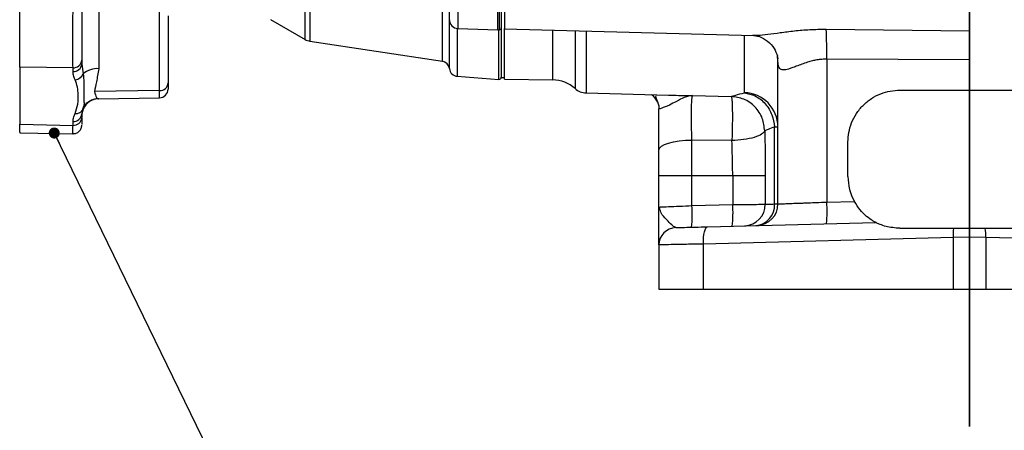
# Model space of a CAD drawing. Header units: inches. Extents: x 0.4 to 16.6, y 0.2 to 10.8.
# Tile 9 of 12: x 9.6 to 13.1, y 3.8 to 5.3. Entities that reach past the tile are written whole.
import ezdxf

# ---------------------------------------------------------------- set-up
doc = ezdxf.new("R2010")
doc.units = ezdxf.units.IN
doc.header["$MEASUREMENT"] = 0
doc.layers.add('SLD-0', color=7, linetype='Continuous', lineweight=25)
doc.dimstyles.new('SLDDIMSTYLE2', dxfattribs={"dimtxt": 0.18, "dimasz": 0.04, "dimexe": 0, "dimexo": 0.0625, "dimgap": 0, "dimtad": 0, "dimtih": 1, "dimtoh": 1, "dimdec": 0, "dimrnd": 1e-09, "dimzin": 0, "dimdsep": 46, "dimtxsty": 'Standard', "dimblk1": 'DOT', "dimblk2": 'DOT', "dimsah": 1, "dimcen": 0.09, "dimadec": 0, "dimazin": 0, "dimtfac": 0.04, "dimtdec": 0, "dimtofl": 0, "dimtmove": 0, "dimatfit": 3, "dimldrblk": 'DOT', "dimfxl": 0, "dimfrac": 2, "dimtolj": 1, "dimtzin": 0, "dimarcsym": 0})

# ---------------------------------------------------------------- blocks, each defined once
blk = doc.blocks.new('_Dot')
at = {"color": 0, "linetype": 'ByBlock', "lineweight": -2}
blk.add_line((-0.5, 0), (-1, 0), dxfattribs=at)
at = {"color": 0, "linetype": 'ByBlock', "const_width": 0.5}
blk.add_lwpolyline([(-0.25, 0, 1), (0.25, 0, 1)], format="xyb", close=True, dxfattribs=at)

msp = doc.modelspace()

# ---------------------------------------------------------------- linework, layer by layer
at = {"color": 8, "linetype": 'Continuous', "lineweight": 25}
for p, q in [((11.1485, 5.6123), (11.1485, 5.3003)), ((11.2935, 5.2953), (11.2935, 5.611)), ((11.2995, 5.2956), (11.2995, 5.6107)), ((10.5957, 5.2607), (10.5957, 5.5621)), ((10.6131, 5.5574), (10.6131, 5.2546)), ((11.0928, 5.1819), (11.0928, 5.3723)), ((11.1182, 5.1553), (11.1182, 5.3723)), ((11.1469, 5.3004), (11.1469, 5.1273)), ((11.2977, 5.1161), (11.2977, 5.2954)), ((11.4927, 5.1144), (11.4927, 5.2945)), ((11.5737, 5.2924), (11.5737, 5.0827)), ((11.6137, 5.2913), (11.6137, 5.0669)), ((12.1873, 5.0677), (12.1873, 5.2763)), ((12.3061, 5.2032), (12.3091, 5.1907)), ((12.3091, 5.1807), (12.3068, 5.2022)), ((10.0679, 5.0496), (10.0679, 5.0757))]:
    msp.add_line(p, q, dxfattribs=at)
at = {"color": 7, "linetype": 'Continuous', "lineweight": 25}
for p, q in [((11.3061, 5.6059), (11.3061, 5.3033)), ((11.1183, 5.3316), (11.1183, 5.592)), ((9.8475, 5.3624), (9.8475, 5.1549)), ((10.0679, 5.0757), (10.0679, 5.3607)), ((10.0986, 5.3467), (10.0986, 5.1032)), ((10.4705, 5.3327), (10.5957, 5.2607)), ((11.1485, 5.3003), (11.2935, 5.2953)), ((11.3061, 5.3033), (11.3061, 5.123)), ((11.3185, 5.2991), (12.2212, 5.2754)), ((12.4838, 5.2978), (13.0028, 5.2923)), ((10.6131, 5.2546), (11.0928, 5.1819)), ((12.2176, 5.2761), (12.2212, 5.2761)), ((9.7861, 5.1858), (9.7861, 5.1718)), ((12.3091, 4.6654), (12.3091, 5.1807)), ((12.486, 5.1894), (12.486, 4.672)), ((13.0028, 5.1873), (12.486, 5.1894)), ((13.0028, 5.1873), (13.0028, 5.0771)), ((9.7543, 5.1584), (9.5611, 5.1605)), ((9.5611, 5.1605), (9.5611, 4.9536)), ((9.7543, 5.1443), (9.7543, 5.1584)), ((9.7861, 5.1718), (9.7912, 5.1359)), ((10.0986, 5.1032), (10.0986, 5.0809)), ((11.1469, 5.1273), (11.2977, 5.1161)), ((11.3061, 5.123), (11.3186, 5.123)), ((11.3185, 5.1174), (11.4927, 5.1144)), ((10.0679, 5.0757), (9.8317, 5.0721)), ((12.7503, 5.0771), (13.0028, 5.0771)), ((13.0028, 5.0771), (13.2553, 5.0771)), ((9.846, 5.0458), (10.0679, 5.0496)), ((11.6137, 5.0669), (11.9128, 5.0591)), ((11.9995, 5.0578), (12.1399, 5.0544)), ((9.7912, 5.0083), (9.7861, 4.9913)), ((9.7891, 5.0044), (9.7936, 5.0194)), ((9.793, 5.018), (9.7924, 5.0148)), ((11.8768, 5.0208), (11.8778, 5.0096)), ((9.7543, 4.9498), (9.7543, 4.9639)), ((9.7861, 4.9913), (9.7861, 4.9772)), ((9.5611, 4.9536), (9.7543, 4.9498)), ((12.2966, 4.6653), (12.2966, 4.9441)), ((9.5611, 4.9233), (9.7569, 4.9194)), ((12.1421, 4.8944), (11.9974, 4.8967)), ((11.9974, 4.7681), (11.9974, 4.8967)), ((12.5628, 4.7646), (12.5628, 4.8896)), ((11.8778, 4.7681), (11.9974, 4.7681)), ((11.8778, 4.6541), (11.8778, 4.7681)), ((11.9974, 4.7681), (12.145, 4.7681)), ((11.9974, 4.6592), (11.9974, 4.7681)), ((12.145, 4.7681), (12.2632, 4.7681)), ((12.145, 4.7681), (12.145, 4.663)), ((12.2632, 4.7681), (12.2632, 4.6642)), ((12.486, 4.672), (12.5858, 4.6746)), ((11.8778, 4.6541), (11.8819, 4.6543)), ((11.8815, 4.6453), (11.8778, 4.6541)), ((11.88, 4.6542), (11.8784, 4.6457)), ((11.9974, 4.6592), (12.145, 4.663)), ((12.0538, 4.5827), (12.6629, 4.5987)), ((12.7503, 4.5771), (12.9453, 4.5771)), ((13.0603, 4.5771), (13.2553, 4.5771)), ((12.9436, 4.5439), (12.0386, 4.5202)), ((13.0028, 4.545), (12.9436, 4.5439)), ((12.9436, 4.5439), (12.9436, 4.3571)), ((13.062, 4.5439), (13.0028, 4.545)), ((13.062, 4.5439), (13.062, 4.3571)), ((13.967, 4.5202), (13.062, 4.5439)), ((11.8778, 4.5172), (11.8778, 4.3571)), ((12.0386, 4.3571), (12.0386, 4.5202)), ((11.8778, 4.3571), (12.0386, 4.3571)), ((12.0386, 4.3571), (12.9436, 4.3571)), ((12.9436, 4.3571), (13.062, 4.3571)), ((13.062, 4.3571), (13.967, 4.3571))]:
    msp.add_line(p, q, dxfattribs=at)
at = {"color": 7, "linetype": 'Continuous', "lineweight": 25, "flags": 128}
for points in [[(11.8778, 4.8604), (11.8801, 4.8673), (11.8868, 4.874), (11.8978, 4.8801), (11.9125, 4.8856), (11.9306, 4.8901), (11.9512, 4.8935), (11.9738, 4.8958), (11.9974, 4.8967)], [(12.0386, 4.5202), (12.0386, 4.5324), (12.0393, 4.544), (12.0406, 4.5548), (12.0424, 4.5643), (12.0447, 4.572), (12.0475, 4.5778), (12.0505, 4.5814), (12.0538, 4.5827)]]:
    msp.add_lwpolyline(points, dxfattribs=at)
at = {"color": 7, "linetype": 'Continuous', "lineweight": 25}
for centre, radius, start, end in [((11.1496, 5.3316), 0.0313, 180, 268), ((11.2946, 5.3265), 0.0313, 268, 278.9712), ((11.2983, 5.3033), 0.00781, 278.9712, 0), ((10.8082, 5.2099), 1.6779, 359.3005, 3.0038), ((10.6206, 5.304), 0.05, 240.1084, 261.3794), ((9.7565, 5.1879), 0.0296, 265.6393, 355.9892), ((11.0883, 5.1522), 0.03, 5.8604, 81.3794), ((9.7565, 5.1738), 0.0296, 265.6393, 355.9892), ((9.8424, 5.0767), 0.0783, 86.3096, 130.8801), ((11.1493, 5.1585), 0.0312, 185.8604, 265.7296), ((9.759, 5.1494), 0.0348, 274.7364, 337.2831), ((10.0692, 5.1051), 0.0295, 267.4586, 356.1534), ((11.2983, 5.1238), 0.00781, 265.7296, 0), ((11.4906, 4.9894), 0.125, 48.2919, 89), ((10.0673, 5.0809), 0.0313, 271, 0), ((11.6153, 5.1294), 0.0625, 228.2919, 268.5), ((12.1848, 4.9435), 0.1243, 0.3004, 88.8186), ((9.8485, 4.9836), 0.0625, 90.9809, 156.6433), ((11.8157, 5.0094), 0.0622, 22.4122, 55.5984), ((9.7666, 5.02), 0.0272, 260.0149, 334.6316), ((9.7565, 4.9934), 0.0296, 265.6393, 355.9892), ((9.7565, 4.9793), 0.0296, 265.6393, 355.9892), ((12.7503, 4.7646), 0.1875, 180, 208.6791), ((11.549, 4.628), 0.4495, 354.0238, 3.977), ((11.6966, 4.6319), 0.4495, 354.0238, 3.977), ((12.1856, 4.6637), 0.0776, 271.8051, 0.3396), ((12.2225, 4.6612), 0.0742, 274.5821, 3.1031), ((12.2311, 4.6654), 0.078, 271.5, 0), ((12.0376, 4.6408), 0.4495, 354.0238, 3.977), ((11.9403, 4.5172), 0.0625, 91.5, 180), ((13.1458, 4.5498), 0.2024, 172.2635, 181.6685), ((12.8598, 4.5498), 0.2024, 358.3315, 7.7365)]:
    msp.add_arc(centre, radius, start, end, dxfattribs=at)
for points, knots in [([(11.3186, 5.6086), (11.3186, 5.5889), (11.3186, 5.5497), (11.3186, 5.4786), (11.3186, 5.4102), (11.3186, 5.3514), (11.3186, 5.3132), (11.3186, 5.2962), (11.3186, 5.3001), (11.3186, 5.3007)], [0, 0, 0, 0, 0.162629, 0.325259, 0.487888, 0.650518, 0.813147, 0.975777, 1, 1, 1, 1]), ([(9.5611, 5.1605), (9.5611, 5.1732), (9.5611, 5.1992), (9.5611, 5.2534), (9.5611, 5.3099), (9.5611, 5.3467), (9.5611, 5.3648)], [0, 0, 0, 0, 0.2760221, 0.5609697, 0.7839776, 1, 1, 1, 1]), ([(9.7543, 5.1584), (9.7542, 5.1699), (9.7542, 5.1928), (9.7542, 5.2425), (9.7542, 5.2996), (9.7542, 5.3415), (9.7543, 5.3627)], [0, 0, 0, 0, 0.252722, 0.5, 0.747276, 1, 1, 1, 1]), ([(9.7861, 5.3646), (9.7861, 5.3444), (9.7861, 5.3032), (9.7861, 5.2517), (9.7861, 5.2116), (9.7861, 5.1943), (9.7861, 5.1858)], [0, 0, 0, 0, 0.276022, 0.56097, 0.783978, 1, 1, 1, 1]), ([(11.3186, 5.1174), (11.3186, 5.1187), (11.3186, 5.1212), (11.3186, 5.1417), (11.3186, 5.174), (11.3186, 5.22), (11.3186, 5.262), (11.3186, 5.2922), (11.3186, 5.2991)], [0, 0, 0, 0, 0.188964, 0.377927, 0.566891, 0.755854, 0.944818, 1, 1, 1, 1]), ([(13.0028, 5.2923), (13.0028, 5.286), (13.0028, 5.2735), (13.0028, 5.2477), (13.0028, 5.2186), (13.0028, 5.1977), (13.0028, 5.1873)], [0, 0, 0, 0, 0.250654, 0.499259, 0.74905, 1, 1, 1, 1]), ([(12.2169, 5.2756), (12.2249, 5.2748), (12.2415, 5.2732), (12.2728, 5.2562), (12.2972, 5.2286), (12.3038, 5.2101), (12.307, 5.2011)], [0, 0, 0, 0, 0.240736, 0.496805, 0.755233, 1, 1, 1, 1]), ([(12.486, 5.1894), (12.48, 5.1893), (12.4677, 5.189), (12.4501, 5.1866), (12.4328, 5.183), (12.4146, 5.1778), (12.395, 5.171), (12.376, 5.1637), (12.36, 5.1576), (12.3474, 5.1534), (12.3335, 5.15), (12.3199, 5.1504), (12.3104, 5.1603), (12.3095, 5.1739), (12.3091, 5.1807)], [0, 0, 0, 0, 0.061519, 0.125698, 0.183878, 0.249737, 0.333242, 0.421396, 0.499946, 0.565527, 0.624687, 0.749926, 0.875109, 1, 1, 1, 1]), ([(9.7619, 5.1147), (9.7596, 5.1202), (9.7554, 5.13), (9.7546, 5.1399), (9.7543, 5.1443)], [0, 0, 0, 0, 0.559816, 1, 1, 1, 1]), ([(9.8475, 5.1549), (9.8447, 5.1382), (9.8392, 5.1047), (9.8342, 5.083), (9.8317, 5.0721)], [0, 0, 0, 0, 0.500176, 1, 1, 1, 1]), ([(9.7619, 4.9932), (9.7656, 5.0045), (9.7729, 5.0269), (9.774, 5.0587), (9.7711, 5.088), (9.765, 5.1058), (9.7619, 5.1147)], [0, 0, 0, 0, 0.280047, 0.559898, 0.779855, 1, 1, 1, 1]), ([(9.8317, 5.0721), (9.8342, 5.0637), (9.8392, 5.0471), (9.8447, 5.0464), (9.8475, 5.0461)], [0, 0, 0, 0, 0.501032, 1, 1, 1, 1]), ([(12.1873, 5.0677), (12.2007, 5.0649), (12.2285, 5.059), (12.2643, 5.0298), (12.2898, 4.9896), (12.2944, 4.9589), (12.2966, 4.9441)], [0, 0, 0, 0, 0.241203, 0.5, 0.758797, 1, 1, 1, 1]), ([(12.5628, 4.8896), (12.5634, 4.901), (12.5647, 4.9246), (12.5751, 4.9595), (12.5924, 4.9931), (12.6168, 5.0231), (12.6468, 5.0475), (12.6804, 5.0648), (12.7153, 5.0752), (12.7389, 5.0765), (12.7503, 5.0771)], [0, 0, 0, 0, 0.116461, 0.239907, 0.368501, 0.499847, 0.63122, 0.759884, 0.883429, 1, 1, 1, 1]), ([(9.7919, 5.0148), (9.795, 5.0194), (9.8011, 5.0287), (9.8142, 5.0387), (9.8289, 5.0453), (9.8391, 5.0465), (9.8441, 5.047)], [0, 0, 0, 0, 0.255982, 0.513411, 0.763805, 1, 1, 1, 1]), ([(11.8666, 5.0561), (11.8662, 5.0555), (11.865, 5.0537), (11.8692, 5.0449), (11.8737, 5.0304), (11.8768, 5.0207)], [0, 0, 0, 0, 0.1441711, 0.4256998, 1, 1, 1, 1]), ([(11.9995, 5.0578), (11.9896, 5.0561), (11.9707, 5.0529), (11.9423, 5.037), (11.9129, 5.0214), (11.8847, 5.0101), (11.88, 5.0098), (11.8778, 5.0096)], [0, 0, 0, 0, 0.215533, 0.40989, 0.57825, 0.799079, 1, 1, 1, 1]), ([(11.9974, 4.8967), (11.997, 4.906), (11.9963, 4.9246), (11.9957, 4.9535), (11.9955, 4.9811), (11.9956, 5.0063), (11.9961, 5.0276), (11.997, 5.0439), (11.9981, 5.0549), (11.9991, 5.0568), (11.9995, 5.0578)], [0, 0, 0, 0, 0.1249042, 0.2500728, 0.3748542, 0.4994848, 0.6246164, 0.749619, 0.8744961, 1, 1, 1, 1]), ([(12.261, 4.9295), (12.2592, 4.945), (12.2557, 4.977), (12.2278, 5.0185), (12.1872, 5.0477), (12.1553, 5.0522), (12.1399, 5.0544)], [0, 0, 0, 0, 0.240494, 0.499997, 0.757068, 1, 1, 1, 1]), ([(12.1399, 5.0544), (12.1403, 5.0534), (12.1413, 5.0513), (12.1424, 5.0403), (12.1432, 5.024), (12.1437, 5.0029), (12.1439, 4.9781), (12.1436, 4.9507), (12.143, 4.922), (12.1424, 4.9035), (12.1421, 4.8944)], [0, 0, 0, 0, 0.123381, 0.25, 0.376619, 0.5, 0.623381, 0.75, 0.876619, 1, 1, 1, 1]), ([(11.8778, 4.8604), (11.8778, 4.8853), (11.8778, 4.9351), (11.8778, 4.9848), (11.8778, 5.0096)], [0, 0, 0, 0, 0.4998756, 1, 1, 1, 1]), ([(9.7543, 4.9639), (9.7548, 4.9694), (9.7557, 4.9793), (9.76, 4.989), (9.7619, 4.9932)], [0, 0, 0, 0, 0.559826, 1, 1, 1, 1]), ([(9.7861, 4.9772), (9.7861, 4.9686), (9.7861, 4.9529), (9.7861, 4.9524), (9.7861, 4.9523)], [0, 0, 0, 0, 0.552144, 1, 1, 1, 1]), ([(9.5611, 4.9249), (9.5611, 4.9244), (9.5611, 4.9218), (9.5611, 4.9311), (9.5611, 4.9462), (9.5611, 4.9536)], [0, 0, 0, 0, 0.10711, 0.560659, 1, 1, 1, 1]), ([(9.7542, 4.9195), (9.7582, 4.9198), (9.7643, 4.9204), (9.7717, 4.9242), (9.7769, 4.9282), (9.781, 4.9333), (9.785, 4.9406), (9.7856, 4.9467), (9.7861, 4.9507)], [0, 0, 0, 0, 0.239217, 0.36822, 0.50003, 0.631836, 0.760828, 1, 1, 1, 1]), ([(12.261, 4.9295), (12.2581, 4.9254), (12.2523, 4.917), (12.2244, 4.9058), (12.186, 4.8974), (12.1564, 4.8954), (12.1421, 4.8944)], [0, 0, 0, 0, 0.241834, 0.5, 0.758166, 1, 1, 1, 1]), ([(12.145, 4.7681), (12.1449, 4.7821), (12.1447, 4.8092), (12.1436, 4.8516), (12.1426, 4.8793), (12.1421, 4.8944)], [0, 0, 0, 0, 0.3281858, 0.6350077, 1, 1, 1, 1]), ([(12.6629, 4.5987), (12.6624, 4.5989), (12.6611, 4.5996), (12.6495, 4.6061), (12.6301, 4.6197), (12.6058, 4.6427), (12.5924, 4.6641), (12.5858, 4.6746)], [0, 0, 0, 0, 0.101068, 0.239881, 0.483992, 0.746038, 1, 1, 1, 1]), ([(11.8778, 4.5172), (11.8778, 4.5178), (11.8778, 4.519), (11.8778, 4.528), (11.8778, 4.5415), (11.8778, 4.5612), (11.8778, 4.5875), (11.8778, 4.6197), (11.8778, 4.6425), (11.8778, 4.6541)], [0, 0, 0, 0, 0.1249395, 0.2501263, 0.3727131, 0.5005739, 0.6650645, 0.8303125, 1, 1, 1, 1]), ([(12.145, 4.663), (12.1613, 4.6632), (12.1899, 4.6635), (12.2263, 4.6638), (12.2528, 4.6641), (12.2598, 4.6642), (12.2632, 4.6642)], [0, 0, 0, 0, 0.285011, 0.499936, 0.757669, 1, 1, 1, 1]), ([(12.2632, 4.6642), (12.2666, 4.6643), (12.2736, 4.6645), (12.2889, 4.665), (12.2966, 4.6653)], [0, 0, 0, 0, 0.496091, 1, 1, 1, 1]), ([(12.2966, 4.6653), (12.3002, 4.6653), (12.3075, 4.6654), (12.3085, 4.6654), (12.3091, 4.6654)], [0, 0, 0, 0, 0.504309, 1, 1, 1, 1]), ([(12.3091, 4.6654), (12.3115, 4.6655), (12.3151, 4.6656), (12.3371, 4.6664), (12.3555, 4.6671), (12.3728, 4.6678), (12.3869, 4.6683), (12.4027, 4.6689), (12.4229, 4.6696), (12.4506, 4.6707), (12.4732, 4.6715), (12.486, 4.672)], [0, 0, 0, 0, 0.242625, 0.369304, 0.499215, 0.559577, 0.623026, 0.689561, 0.759183, 0.86366, 1, 1, 1, 1]), ([(11.9387, 4.5797), (11.9402, 4.5797), (11.9433, 4.5798), (11.9686, 4.5805), (12.0062, 4.5815), (12.0382, 4.5823), (12.0538, 4.5827)], [0, 0, 0, 0, 0.243268, 0.499953, 0.756665, 1, 1, 1, 1]), ([(12.7503, 4.5771), (12.7331, 4.5785), (12.7068, 4.5806), (12.6801, 4.5905), (12.6679, 4.5961), (12.6634, 4.5984), (12.663, 4.5986), (12.6629, 4.5987)], [0, 0, 0, 0, 0.437339, 0.667102, 0.837046, 0.950512, 1, 1, 1, 1]), ([(12.9453, 4.5771), (12.9512, 4.5771), (12.9635, 4.5771), (12.9827, 4.5771), (12.9961, 4.5771), (13.0028, 4.5771)], [0, 0, 0, 0, 0.311383, 0.654131, 1, 1, 1, 1]), ([(13.0028, 4.5771), (13.0089, 4.5771), (13.0216, 4.5771), (13.0409, 4.5771), (13.0538, 4.5771), (13.0603, 4.5771)], [0, 0, 0, 0, 0.311383, 0.654131, 1, 1, 1, 1]), ([(13.0028, 4.5771), (13.0028, 4.5718), (13.0028, 4.5617), (13.0028, 4.5505), (13.0028, 4.545)], [0, 0, 0, 0, 0.517869, 1, 1, 1, 1]), ([(12.0386, 4.5202), (12.0259, 4.52), (12.0015, 4.5195), (11.9728, 4.519), (11.9514, 4.5186), (11.9358, 4.5183), (11.9113, 4.5178), (11.8843, 4.5173), (11.88, 4.5173), (11.8778, 4.5172)], [0, 0, 0, 0, 0.140209, 0.2704124, 0.3517004, 0.4285305, 0.5009021, 0.7549879, 1, 1, 1, 1])]:
    msp.add_open_spline(points, degree=3, knots=knots, dxfattribs=at)
for points in [[(13.0028, 5.5918), (13.0028, 5.5787), (13.0028, 5.5526), (13.0028, 5.5104), (13.0028, 5.4678), (13.0028, 5.4258), (13.0028, 5.3859), (13.0028, 5.3495), (13.0028, 5.3172), (13.0028, 5.3006), (13.0028, 5.2923)], [(12.1399, 5.0544), (12.1442, 5.0558), (12.1528, 5.0586), (12.1758, 5.0647), (12.1873, 5.0677)], [(12.2966, 4.9441), (12.2879, 4.9408), (12.2706, 4.9341), (12.2642, 4.9311), (12.261, 4.9295)], [(12.261, 4.9295), (12.2616, 4.9029), (12.2628, 4.8495), (12.263, 4.7952), (12.2632, 4.7681)], [(12.2966, 4.9441), (12.3002, 4.9441), (12.3074, 4.9441), (12.3085, 4.9441), (12.3091, 4.9441)], [(11.8778, 4.7681), (11.8778, 4.7837), (11.8778, 4.815), (11.8778, 4.8453), (11.8778, 4.8604)]]:
    msp.add_open_spline(points, degree=3, dxfattribs=at)
at = {"color": 8, "linetype": 'Continuous', "lineweight": 25}
for points, knots in [([(12.2212, 5.2761), (12.2259, 5.2759), (12.2402, 5.2753), (12.2733, 5.2795), (12.3178, 5.2856), (12.3689, 5.2922), (12.4248, 5.2972), (12.4639, 5.2976), (12.4838, 5.2978)], [0, 0, 0, 0, 0.07995, 0.240894, 0.415394, 0.601948, 0.796768, 1, 1, 1, 1]), ([(9.7912, 5.1359), (9.7923, 5.1259), (9.7945, 5.1064), (9.7937, 5.0817), (9.7935, 5.0595), (9.7936, 5.0399), (9.7946, 5.0255), (9.7933, 5.0195), (9.793, 5.018)], [0, 0, 0, 0, 0.195729, 0.381219, 0.564617, 0.748583, 0.935152, 1, 1, 1, 1]), ([(11.9128, 5.0591), (11.9193, 5.0589), (11.936, 5.0585), (11.9654, 5.0581), (11.9882, 5.0579), (11.9995, 5.0578)], [0, 0, 0, 0, 0.239487, 0.619344, 1, 1, 1, 1]), ([(9.7542, 4.9197), (9.7542, 4.9209), (9.7542, 4.9232), (9.7542, 4.9407), (9.7543, 4.9498)], [0, 0, 0, 0, 0.4859641, 1, 1, 1, 1]), ([(11.9387, 4.5797), (11.9353, 4.5811), (11.9279, 4.5842), (11.9095, 4.6043), (11.8875, 4.6254), (11.8834, 4.6391), (11.8815, 4.6453)], [0, 0, 0, 0, 0.206466, 0.4494926, 0.7511036, 1, 1, 1, 1]), ([(11.8819, 4.6543), (11.883, 4.6543), (11.8862, 4.6545), (11.9109, 4.6555), (11.9504, 4.6572), (11.9821, 4.6585), (11.9974, 4.6592)], [0, 0, 0, 0, 0.142839, 0.433286, 0.72719, 1, 1, 1, 1])]:
    msp.add_open_spline(points, degree=3, knots=knots, dxfattribs=at)
at = {"layer": 'SLD-0'}
for p, q in [((13.0028, 3.8594), (13.0028, 8.9313)), ((13.0028, 5.0771), (13.0028, 3.8594))]:
    msp.add_line(p, q, dxfattribs=at)

# ---------------------------------------------------------------- leaders
msp.add_leader([(9.6863, 4.922), (10.2443, 3.7752), (10.4943, 3.7752)], dimstyle='SLDDIMSTYLE2', dxfattribs=at)

doc.saveas('drawing.dxf')
